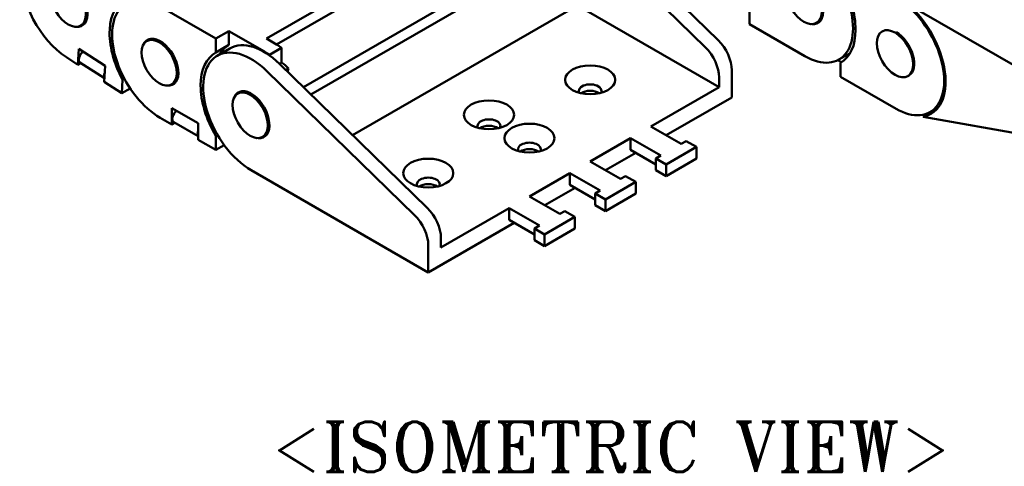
# Model space of a CAD drawing. Header units: millimetres. Extents: x 10 to 410, y 10 to 296.
# Tile 6 of 8: x 295 to 364, y 194 to 225. Entities that reach past the tile are written whole.
import ezdxf

# ---------------------------------------------------------------- set-up
doc = ezdxf.new("R2010")
doc.units = ezdxf.units.MM
doc.layers.add('기호(ISO)', color=7, linetype='Continuous', lineweight=25)
doc.layers.add('외형선(ISO)', color=7, linetype='Continuous', lineweight=50)
doc.styles.add('한신 주석 텍스트', font='RomanT.shx')

msp = doc.modelspace()

# ---------------------------------------------------------------- linework, layer by layer
at = {"layer": '외형선(ISO)'}
for p, q in [((330.318, 233.624), (312.64, 223.444)), ((330.318, 232.807), (313.35, 223.035)), ((343.33, 222.828), (334.782, 231.152)), ((338.116, 229.275), (344.213, 223.337)), ((328.48, 227.693), (315.227, 220.061)), ((328.48, 226.875), (315.754, 219.547)), ((334.384, 225.76), (318.668, 216.71)), ((344.284, 220.06), (334.384, 225.76)), ((369.021, 219.19), (357.497, 225.826)), ((305.216, 225.684), (309.105, 223.444)), ((346.394, 225.418), (346.394, 224.454)), ((299.948, 224.514), (299.666, 224.352)), ((350.283, 222.214), (346.394, 224.454)), ((351.367, 224.703), (351.085, 224.54)), ((309.105, 223.444), (310.024, 223.974)), ((310.024, 223.974), (312.499, 222.548)), ((310.024, 223.974), (310.024, 223.009)), ((355.748, 223.993), (355.677, 223.952)), ((304.554, 223.439), (304.272, 223.276)), ((309.105, 222.48), (309.105, 223.444)), ((310.024, 223.009), (309.105, 222.48)), ((313.348, 223.037), (312.64, 223.444)), ((299.47, 221.627), (299.53, 222.734)), ((299.53, 222.734), (301.365, 221.547)), ((310.093, 222.761), (309.209, 222.252)), ((312.853, 222.323), (313.701, 222.812)), ((312.853, 222.278), (312.853, 222.323)), ((313.701, 222.812), (313.701, 221.782)), ((353.435, 222.432), (352.653, 221.981)), ((299.47, 221.627), (298.658, 222.152)), ((299.671, 221.743), (299.47, 221.627)), ((301.318, 220.678), (299.609, 221.783)), ((313.549, 221.695), (313.701, 221.782)), ((323.884, 211.63), (313.557, 221.687)), ((352.838, 221.801), (352.588, 221.946)), ((352.798, 221.776), (352.758, 221.753)), ((352.758, 221.753), (352.758, 220.789)), ((301.365, 221.547), (301.305, 220.44)), ((312.673, 221.178), (323, 211.121)), ((314.008, 221.248), (314.194, 221.355)), ((314.194, 221.355), (314.113, 221.145)), ((345.167, 221.242), (345.167, 219.342)), ((302.54, 219.641), (301.305, 220.44)), ((302.54, 219.641), (302.591, 220.574)), ((302.591, 220.574), (302.716, 220.646)), ((306.3, 220.406), (306.018, 220.243)), ((344.284, 220.06), (344.284, 220.733)), ((356.647, 218.549), (352.758, 220.789)), ((357.556, 220.879), (357.474, 220.832)), ((303.119, 219.974), (302.54, 219.641)), ((310.918, 219.774), (310.636, 219.612)), ((339.511, 217.311), (344.284, 220.06)), ((340.575, 216.698), (345.167, 219.342)), ((306.029, 218.593), (307.868, 217.535)), ((306.029, 217.449), (306.029, 218.593)), ((358.544, 217.988), (359.538, 218.561)), ((359.619, 218.663), (359.017, 218.316)), ((359.574, 218.605), (359.531, 218.612)), ((306.029, 217.449), (305.216, 217.917)), ((306.237, 217.568), (306.029, 217.449)), ((307.868, 216.629), (306.168, 217.608)), ((307.868, 217.535), (307.868, 216.39)), ((358.544, 217.988), (368.067, 216.294)), ((341.632, 216.089), (339.511, 217.311)), ((309.105, 215.678), (307.868, 216.39)), ((309.105, 216.642), (309.23, 216.714)), ((309.105, 215.678), (309.105, 216.642)), ((312.664, 216.741), (312.382, 216.578)), ((335.268, 214.868), (338.096, 216.497)), ((338.096, 215.679), (338.096, 216.497)), ((338.096, 216.497), (340.218, 215.275)), ((341.985, 216.293), (341.632, 216.089)), ((342.693, 215.886), (341.985, 216.293)), ((309.69, 216.014), (309.105, 215.678)), ((336.333, 214.255), (338.451, 215.475)), ((338.096, 215.679), (339.864, 214.661)), ((340.571, 214.664), (342.693, 215.886)), ((342.693, 215.886), (342.693, 215.068)), ((337.389, 213.646), (335.268, 214.868)), ((340.218, 215.275), (339.864, 215.071)), ((339.864, 215.071), (339.864, 214.254)), ((339.864, 215.071), (340.571, 214.664)), ((340.571, 213.847), (342.693, 215.068)), ((323.954, 207.126), (311.58, 214.252)), ((331.025, 212.425), (333.854, 214.054)), ((333.854, 213.236), (333.854, 214.054)), ((333.854, 214.054), (335.975, 212.832)), ((339.864, 214.254), (340.571, 213.847)), ((340.571, 214.664), (340.571, 213.847)), ((336.329, 212.221), (338.45, 213.443)), ((337.743, 213.85), (337.389, 213.646)), ((338.45, 213.443), (337.743, 213.85)), ((338.45, 213.443), (338.45, 212.625)), ((332.09, 211.812), (334.209, 213.032)), ((333.854, 213.236), (335.621, 212.218)), ((335.975, 212.832), (335.621, 212.628)), ((333.147, 211.203), (331.025, 212.425)), ((335.621, 212.628), (335.621, 211.811)), ((335.621, 212.628), (336.329, 212.221)), ((336.329, 211.404), (338.45, 212.625)), ((336.329, 212.221), (336.329, 211.404)), ((324.838, 208.862), (329.611, 211.61)), ((329.611, 210.793), (329.611, 211.61)), ((329.611, 211.61), (331.732, 210.389)), ((333.5, 211.407), (333.147, 211.203)), ((334.207, 211), (333.5, 211.407)), ((335.621, 211.811), (336.329, 211.404)), ((323.954, 207.126), (329.966, 210.588)), ((329.611, 210.793), (331.379, 209.775)), ((332.086, 209.778), (334.207, 211)), ((334.207, 211), (334.207, 210.182)), ((331.732, 210.389), (331.379, 210.185)), ((331.379, 210.185), (331.379, 209.368)), ((331.379, 210.185), (332.086, 209.778)), ((332.086, 208.96), (334.207, 210.182)), ((324.838, 208.862), (324.838, 209.535)), ((331.379, 209.368), (332.086, 208.96)), ((332.086, 209.778), (332.086, 208.96)), ((323.954, 209.026), (323.954, 207.126))]:
    msp.add_line(p, q, dxfattribs=at)
for centre, major_axis, ratio, start_param, end_param in [((298.864, 225.909), (-2.37, 4.116), 0.578093, 5.438415, 8.580007), ((350.283, 226.098), (2.37, -4.116), 0.578093, 5.499718, 8.641311), ((350.283, 226.098), (-0.898, 1.56), 0.578093, 2.742563, 6.682215), ((298.864, 225.909), (-0.898, 1.56), 0.578093, 2.742872, 6.682272), ((350.283, 226.098), (2.495, -4.333), 0.578093, 6.275115, 7.865913), ((305.216, 221.8), (-2.37, 4.116), 0.578093, 5.499721, 8.641314), ((305.216, 221.8), (-2.495, 4.333), 0.578093, 6.213812, 7.80461), ((356.647, 222.433), (2.37, -4.116), 0.578093, 5.499718, 8.641311), ((356.646, 222.433), (2.445, -4.246), 0.578093, 6.079291, 8.393242), ((356.647, 222.433), (0.898, -1.56), 0.578093, 6.270749, 8.633061), ((305.216, 221.8), (-0.898, 1.56), 0.578093, 2.742569, 6.682218), ((312.499, 218.665), (-2.495, 4.333), 0.578093, 0.008067, 0.317561), ((312.464, 218.645), (-2.37, 4.116), 0.578093, 5.168222, 6.283185), ((313.348, 219.154), (-2.37, 4.116), 0.578093, 5.394262, 5.499721), ((343.753, 222.056), (-0.998, 1.733), 0.578093, 3.928925, 5.168222), ((299.88, 222.203), (-0.272, -0.42), 0.541725, 4.174871, 6.283185), ((311.58, 218.136), (-2.37, 4.116), 0.578093, 5.168222, 8.641314), ((311.58, 218.136), (-2.495, 4.333), 0.578093, 6.275118, 7.865916), ((312.499, 218.665), (2.37, -4.116), 0.578093, 2.25267, 2.358128), ((342.869, 221.547), (0.998, -1.733), 0.578093, 0.787332, 2.02663), ((313.348, 219.154), (1.747, -3.033), 0.578093, 2.009062, 2.214781), ((301.645, 221.062), (-0.272, -0.42), 0.541725, 5.058607, 5.99099), ((335.268, 219.792), (0.8, 0), 0.575862, 5.999747, 9.708216), ((311.58, 218.136), (-0.898, 1.56), 0.578093, 2.742557, 6.682212), ((335.268, 219.342), (-0.8, 0), 0.575862, 3.810312, 5.614466), ((306.418, 218.041), (-0.25, -0.433), 0.578093, 4.106476, 6.283185), ((328.197, 217.349), (0.8, 0), 0.575862, 5.999747, 9.708216), ((308.186, 217.023), (-0.25, -0.433), 0.578093, 5.044827, 5.94688), ((328.197, 216.899), (-0.8, 0), 0.575862, 3.810312, 5.614466), ((331.025, 215.72), (0.8, 0), 0.575862, 5.999747, 9.708216), ((331.025, 215.27), (-0.8, 0), 0.575862, 3.810312, 5.614466), ((323.954, 213.277), (0.8, 0), 0.575862, 5.999747, 9.708216), ((323.954, 212.827), (-0.8, 0), 0.575862, 3.810312, 5.614466), ((323.424, 210.349), (-0.998, 1.733), 0.578093, 3.928925, 5.168222), ((322.54, 209.84), (0.998, -1.733), 0.578093, 0.787332, 2.02663)]:
    msp.add_ellipse(centre, major_axis=major_axis, ratio=ratio, start_param=start_param, end_param=end_param, dxfattribs=at)
for centre, major_axis, ratio in [((350.212, 226.057), (-0.873, 1.517), 0.578093), ((298.793, 225.868), (-0.873, 1.517), 0.578093), ((356.576, 222.392), (-0.898, 1.56), 0.578093), ((305.145, 221.76), (-0.873, 1.517), 0.578093), ((335.268, 220.569), (-1.75, 0), 0.575862), ((311.509, 218.095), (-0.873, 1.517), 0.578093), ((328.197, 218.125), (-1.75, 0), 0.575862), ((331.025, 216.497), (-1.75, 0), 0.575862), ((323.954, 214.054), (-1.75, 0), 0.575862)]:
    msp.add_ellipse(centre, major_axis=major_axis, ratio=ratio, dxfattribs=at)

# ---------------------------------------------------------------- texts
at = {"layer": '기호(ISO)', "color": 2, "insert": (336.724, 194.941), "char_height": 3.5, "width": 63.65749, "attachment_point": 5, "style": '한신 주석 텍스트'}
msp.add_mtext('{<ISOMETRIC VIEW>}', dxfattribs=at)

doc.saveas('drawing.dxf')
